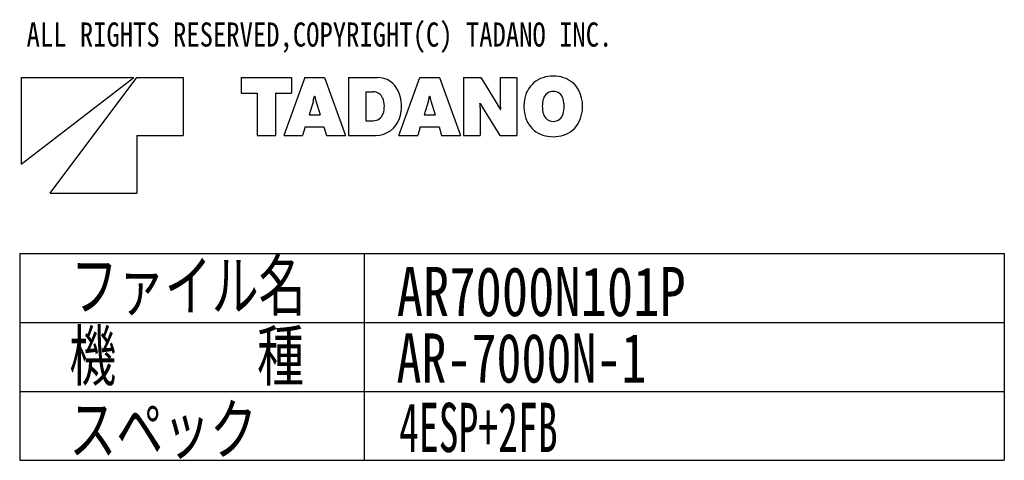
# Model space of a CAD drawing. Extents: x 17270 to 64146, y 4475 to 40036.
# Tile 53 of 53: x 53905 to 63905, y 34696 to 39173. Entities that reach past the tile are written whole.
import ezdxf

# ---------------------------------------------------------------- set-up
doc = ezdxf.new("R2010")
doc.units = 0
doc.layers.get('0').update_dxf_attribs({"linetype": 'CONTINUOUS'})

msp = doc.modelspace()

# ---------------------------------------------------------------- linework, layer by layer
at = {"color": 7, "linetype": 'Continuous'}
for p, q in [((53919, 38586), (55065, 38586)), ((53919, 37704), (55065, 38586)), ((53919, 38586), (53919, 37704)), ((54213, 37410), (55095, 38586)), ((55095, 38586), (55565, 38586)), ((55565, 38586), (55565, 37998)), ((56153, 38586), (56667, 38586)), ((56153, 38586), (56153, 38426)), ((56800, 38586), (56587, 37998)), ((56667, 38586), (56667, 38426)), ((56800, 38586), (57001, 38586)), ((57001, 38586), (57214, 37998)), ((57245, 38586), (57539, 38586)), ((57245, 38586), (57245, 37998)), ((57756, 37998), (57969, 38586)), ((57969, 38586), (58170, 38586)), ((58170, 38586), (58382, 37998)), ((58413, 38586), (58588, 38586)), ((58413, 38586), (58413, 37998)), ((58588, 38586), (58761, 38304)), ((58786, 38586), (58786, 38305)), ((58786, 38586), (58954, 38586)), ((58954, 38586), (58954, 37998)), ((56153, 38426), (56317, 38426)), ((56317, 38426), (56317, 37998)), ((56503, 38426), (56667, 38426)), ((56503, 38426), (56503, 37998)), ((57419, 38441), (57496, 38441)), ((57419, 38441), (57419, 38146)), ((56888, 38350), (56844, 38208)), ((56899, 38397), (56903, 38397)), ((56913, 38350), (56957, 38208)), ((58057, 38350), (58013, 38208)), ((58067, 38397), (58071, 38397)), ((58082, 38350), (58126, 38208)), ((58579, 38323), (58583, 38323)), ((56844, 38208), (56957, 38208)), ((58013, 38208), (58126, 38208)), ((58582, 38279), (58582, 37998)), ((58607, 38280), (58780, 37998)), ((58785, 38261), (58788, 38261)), ((57419, 38146), (57495, 38146)), ((56806, 38084), (56779, 37998)), ((56806, 38084), (56995, 38084)), ((56995, 38084), (57022, 37998)), ((57974, 38084), (57948, 37998)), ((57974, 38084), (58164, 38084)), ((58164, 38084), (58190, 37998)), ((55095, 37998), (55095, 37410)), ((55095, 37998), (55565, 37998)), ((56317, 37998), (56503, 37998)), ((56587, 37998), (56779, 37998)), ((57022, 37998), (57214, 37998)), ((57245, 37998), (57524, 37998)), ((57756, 37998), (57948, 37998)), ((58190, 37998), (58382, 37998)), ((58413, 37998), (58582, 37998)), ((58780, 37998), (58954, 37998)), ((54213, 37410), (55095, 37410)), ((53905, 36796), (63905, 36796)), ((53905, 36796), (53905, 34696)), ((57405, 36796), (57405, 34696)), ((63905, 36796), (63905, 34696)), ((53905, 36096), (63905, 36096)), ((53905, 35396), (63905, 35396)), ((53905, 34696), (63905, 34696))]:
    msp.add_line(p, q, dxfattribs=at)
for centre, radius, start, end in [((57539, 38356), 230, 23.9328, 90), ((59296, 38335), 260, 107.346, 153.043), ((59324, 38245), 355, 72.7367, 107.323), ((59352, 38335), 260, 27.0618, 72.7366), ((57496, 38338), 103, 22.2133, 90), ((57395, 38292), 387, 341.626, 23.9327), ((59380, 38292), 355, 152.861, 207.131), ((59324, 38341), 104, 14.6894, 164.799), ((59267, 38292), 355, 332.938, 27.062), ((56593, 38441), 308, 342.867, 351.739), ((57208, 38441), 308, 188.261, 197.133), ((57384, 38292), 225, 340.276, 22.213), ((57762, 38441), 308, 342.867, 351.739), ((58376, 38441), 308, 188.261, 197.133), ((58204, 38279), 378, 0, 6.7299), ((59105, 38586), 585, 206.723, 211.578), ((58263, 37998), 585, 26.7228, 31.5781), ((59164, 38305), 378, 180, 186.73), ((59511, 38292), 298, 165.132, 194.869), ((59136, 38292), 298, 345.311, 14.6886), ((57495, 38252), 106, 270, 340.276), ((59324, 38243), 104, 195.203, 345.311), ((57524, 38249), 251, 270, 341.626), ((59296, 38249), 260, 206.967, 252.685), ((59352, 38249), 260, 287.263, 332.938), ((59324, 38339), 355, 252.699, 287.263)]:
    msp.add_arc(centre, radius, start, end, dxfattribs=at)

# ---------------------------------------------------------------- texts
at = {"color": 7, "linetype": 'Continuous', "attachment_point": 1}
for s, insert, char_height in [('\\W0.811283;\\A1;ALL RIGHTS RESERVED,COPYRIGHT(C) TADANO INC.', (53975, 39145), 245), ('\\W0.733334;\\A1;ファイル名', (54425, 36721), 500), ('\\W0.784308;\\A1;AR7000N101P', (57735, 36661), 500), ('\\W0.733334;\\A1;機\u3000\u3000\u3000種', (54409, 36008), 500), ('\\W0.746332;\\A1;AR-7000N-1', (57732, 35985), 500), ('\\W0.733334;\\A1;スペック', (54409, 35261), 500), ('\\W0.592000;\\A1;4ESP+2FB', (57758, 35280), 500)]:
    msp.add_mtext(s, dxfattribs=dict(at, insert=insert, char_height=char_height))

doc.saveas('drawing.dxf')
